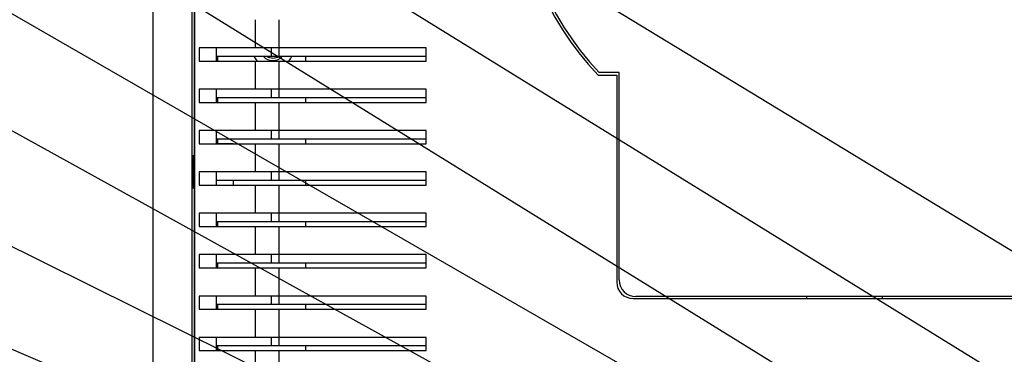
# Model space of a CAD drawing. Header units: inches. Extents: x -137 to 34, y 0 to 22.
# Tile 11 of 37: x 6.062 to 8.402, y 15.213 to 16.01. Entities that reach past the tile are written whole.
import ezdxf

# ---------------------------------------------------------------- set-up
doc = ezdxf.new("R2010")
doc.units = ezdxf.units.IN
doc.header["$LTSCALE"] = 1.87
doc.header["$MEASUREMENT"] = 0
doc.layers.get('0').update_dxf_attribs({"linetype": 'CONTINUOUS'})
doc.layers.add('DETAIL', color=7, linetype='CONTINUOUS')
doc.layers.add('DIMENSIONS', color=7, linetype='CONTINUOUS')
doc.styles.get("Standard").update_dxf_attribs({"font": 'txt', "width": 0.8})
doc.dimstyles.new('DIMSTYLE_1', dxfattribs={"dimtxt": 0.125, "dimasz": 0.18, "dimexe": 0.18, "dimexo": 0.0625, "dimgap": 0.09, "dimtad": 0, "dimtih": 1, "dimtoh": 1, "dimdec": 1, "dimlfac": 2, "dimzin": 4, "dimdsep": 46, "dimtxsty": 'STANDARD', "dimblk": '_FILLED', "dimblk1": '_FILLED', "dimblk2": '_FILLED', "dimcen": 0.09, "dimadec": 0, "dimazin": 0, "dimtp": 0.1, "dimtm": 0.1, "dimtfac": 1, "dimtdec": 1, "dimtofl": 0, "dimtmove": 0, "dimatfit": 3, "dimldrblk": '_FILLED', "dimfxl": 1, "dimtolj": 1, "dimtzin": 4, "dimarcsym": 0})

# ---------------------------------------------------------------- blocks, each defined once
blk = doc.blocks.new('_FILLED')
at = {"color": 0, "linetype": 'BYBLOCK'}
blk.add_solid([(0, 0), (-1, 0.174), (-1, -0.174)], dxfattribs=at)
blk = doc.blocks.new('*D1')
at = {"layer": 'DIMENSIONS', "color": 2, "linetype": 'CONTINUOUS'}
for p, q in [((6.5125, 18.1819), (1.0031, 18.1819)), ((1.1281, 18.1819), (1.1281, 16.2851)), ((1.1281, 13.7038), (1.1281, 15.8476)), ((6.5125, 13.7038), (1.0031, 13.7038))]:
    blk.add_line(p, q, dxfattribs=at)
at = {"layer": 'DIMENSIONS', "color": 2, "linetype": 'CONTINUOUS', "xscale": 0.18, "yscale": 0.18, "zscale": 0.18}
for p, rotation in [((1.1281, 18.1819), 90), ((1.1281, 13.7038), 270)]:
    blk.add_blockref('_FILLED', p, dxfattribs=dict(at, rotation=rotation))
at = {"layer": 'DIMENSIONS', "color": 2, "linetype": 'CONTINUOUS', "width": 0.8}
for s, p in [('227.5', (0.8281, 16.0976)), ('[', (0.8281, 15.9101)), ('8.96', (0.9281, 15.9101)), (']', (1.3281, 15.9101))]:
    blk.add_text(s, height=0.125, dxfattribs=at).set_placement(p)

msp = doc.modelspace()

# ---------------------------------------------------------------- linework, layer by layer
at = {"color": 6, "linetype": 'CONTINUOUS'}
for p, q in [((6.3781, 18.1771), (6.3781, 13.7086)), ((6.4717, 13.807), (6.4717, 18.0787)), ((6.4765, 18.0786), (6.4765, 13.807)), ((6.4882, 15.9428), (6.4882, 15.9113)), ((7.0277, 15.9428), (6.4882, 15.9428)), ((6.5293, 15.9113), (6.5293, 15.9428)), ((7.0277, 15.9113), (7.0277, 15.9428)), ((6.4882, 15.9113), (7.0277, 15.9113)), ((6.5293, 15.9231), (7.0277, 15.9231)), ((6.5315, 15.9231), (6.5315, 15.9113)), ((6.7411, 15.9231), (6.7411, 15.9113)), ((7.4364, 15.8776), (7.4805, 15.8776)), ((7.4864, 15.8839), (7.4389, 15.8839)), ((7.4805, 15.8776), (7.4805, 15.3855)), ((7.4864, 15.3904), (7.4864, 15.8839)), ((6.4882, 15.8444), (6.4882, 15.8129)), ((7.0277, 15.8444), (6.4882, 15.8444)), ((6.5293, 15.8129), (6.5293, 15.8444)), ((7.0277, 15.8129), (7.0277, 15.8444)), ((6.5293, 15.8247), (7.0277, 15.8247)), ((6.5315, 15.8247), (6.5315, 15.8129)), ((6.7411, 15.8247), (6.7411, 15.8129)), ((6.4882, 15.8129), (7.0277, 15.8129)), ((6.4882, 15.7459), (6.4882, 15.7145)), ((7.0277, 15.7459), (6.4882, 15.7459)), ((6.5293, 15.7145), (6.5293, 15.7459)), ((6.5293, 15.7263), (7.0277, 15.7263)), ((6.5315, 15.7263), (6.5315, 15.7152)), ((6.7411, 15.7263), (6.7411, 15.7145)), ((7.0277, 15.7145), (7.0277, 15.7459)), ((6.4882, 15.7145), (7.0277, 15.7145)), ((6.5315, 15.7152), (6.5691, 15.7152)), ((6.4882, 15.6475), (6.4882, 15.616)), ((7.0277, 15.6475), (6.4882, 15.6475)), ((6.5293, 15.616), (6.5293, 15.6475)), ((7.0277, 15.616), (7.0277, 15.6475)), ((6.4882, 15.616), (7.0277, 15.616)), ((6.5293, 15.6278), (7.0277, 15.6278)), ((6.5691, 15.6278), (6.5691, 15.616)), ((6.7411, 15.6278), (6.7411, 15.616)), ((6.4882, 15.5491), (6.4882, 15.5176)), ((7.0277, 15.5491), (6.4882, 15.5491)), ((6.5293, 15.5176), (6.5293, 15.5491)), ((7.0277, 15.5176), (7.0277, 15.5491)), ((6.4882, 15.5176), (7.0277, 15.5176)), ((6.5293, 15.5294), (7.0277, 15.5294)), ((6.5315, 15.5294), (6.5315, 15.5176)), ((6.7411, 15.5294), (6.7411, 15.5176)), ((6.4882, 15.4507), (6.4882, 15.4192)), ((7.0277, 15.4507), (6.4882, 15.4507)), ((6.5293, 15.4192), (6.5293, 15.4507)), ((7.0277, 15.4192), (7.0277, 15.4507)), ((6.4882, 15.4192), (7.0277, 15.4192)), ((6.5293, 15.431), (7.0277, 15.431)), ((6.5315, 15.431), (6.5315, 15.4192)), ((6.7411, 15.431), (6.7411, 15.4192)), ((6.4882, 15.3522), (6.4882, 15.3208)), ((7.0277, 15.3522), (6.4882, 15.3522)), ((6.5293, 15.3208), (6.5293, 15.3522)), ((7.0277, 15.3208), (7.0277, 15.3522)), ((9.6301, 15.3511), (7.5257, 15.3511)), ((7.9313, 15.3511), (7.9313, 15.3461)), ((8.1124, 15.3461), (8.1124, 15.3511)), ((6.5293, 15.3326), (7.0277, 15.3326)), ((6.5315, 15.3326), (6.5315, 15.3208)), ((6.7411, 15.3326), (6.7411, 15.3208)), ((7.5198, 15.3461), (9.636, 15.3461)), ((6.4882, 15.3208), (7.0277, 15.3208)), ((6.4882, 15.2538), (6.4882, 15.2223)), ((7.0277, 15.2538), (6.4882, 15.2538)), ((6.5293, 15.2223), (6.5293, 15.2538)), ((6.5293, 15.2341), (7.0277, 15.2341)), ((6.5315, 15.2341), (6.5315, 15.2223)), ((6.7411, 15.2341), (6.7411, 15.2223)), ((7.0277, 15.2223), (7.0277, 15.2538)), ((6.4882, 15.2223), (7.0277, 15.2223))]:
    msp.add_line(p, q, dxfattribs=at)
at = {"color": 9, "linetype": 'CONTINUOUS'}
for p, q in [((6.4782, 13.807), (6.4782, 18.0786)), ((6.6215, 16.0097), (6.6215, 15.9428)), ((6.6781, 15.9231), (6.6781, 16.0097)), ((6.6592, 15.9428), (6.6592, 15.9231)), ((6.6215, 15.9113), (6.6215, 15.8444)), ((6.6781, 15.8247), (6.6781, 15.9113)), ((6.6592, 15.8444), (6.6592, 15.8247)), ((6.6215, 15.8129), (6.6215, 15.7459)), ((6.6781, 15.7263), (6.6781, 15.8129)), ((6.6592, 15.7459), (6.6592, 15.7263)), ((6.6215, 15.7145), (6.6215, 15.6475)), ((6.6781, 15.6278), (6.6781, 15.7145)), ((6.6592, 15.6475), (6.6592, 15.6278)), ((6.6215, 15.616), (6.6215, 15.5491)), ((6.6781, 15.5294), (6.6781, 15.616)), ((6.6592, 15.5491), (6.6592, 15.5294)), ((6.6215, 15.5176), (6.6215, 15.4507)), ((6.6781, 15.431), (6.6781, 15.5176)), ((6.6592, 15.4507), (6.6592, 15.431)), ((6.6215, 15.4192), (6.6215, 15.3522)), ((6.6781, 15.3326), (6.6781, 15.4192)), ((6.6592, 15.3522), (6.6592, 15.3326)), ((6.6215, 15.3208), (6.6215, 15.2538)), ((6.6781, 15.2341), (6.6781, 15.3208)), ((6.6592, 15.2538), (6.6592, 15.2341)), ((6.6215, 15.2223), (6.6215, 15.1554)), ((6.6781, 15.1357), (6.6781, 15.2223))]:
    msp.add_line(p, q, dxfattribs=at)
at = {"color": 6, "linetype": 'CONTINUOUS'}
for centre, radius, start, end in [((7.9492, 16.3661), 0.7083, 136.392, 223.608), ((7.9492, 16.3665), 0.7024, 136.6006, 223.3994), ((6.6635, 15.9429), 0.0492, 203.905, 220.0666), ((6.6635, 15.9429), 0.0305, 220.9532, 319.0931), ((6.6635, 15.9429), 0.0246, 234.9045, 305.0955), ((6.6635, 15.9429), 0.0492, 320.0487, 336.1028), ((7.5198, 15.3855), 0.0394, 180, 270), ((7.5257, 15.3904), 0.0394, 180, 270)]:
    msp.add_arc(centre, radius, start, end, dxfattribs=at)
for points, knots in [([(6.4748, 15.687), (6.4747, 15.687), (6.4744, 15.6808), (6.4743, 15.6748), (6.4741, 15.6616), (6.4741, 15.6526), (6.4741, 15.6476)], [0, 0, 0, 0, 0.076395, 0.293174, 0.61749, 1, 1, 1, 1]), ([(6.4755, 15.6476), (6.4755, 15.6526), (6.4755, 15.6616), (6.4753, 15.6748), (6.4753, 15.6808), (6.4749, 15.687), (6.4748, 15.687)], [0, 0, 0, 0, 0.382507, 0.706824, 0.923606, 1, 1, 1, 1]), ([(6.4741, 15.6476), (6.4741, 15.6426), (6.4741, 15.6336), (6.4743, 15.6204), (6.4744, 15.6144), (6.4747, 15.6082), (6.4748, 15.6082)], [0, 0, 0, 0, 0.382507, 0.706824, 0.923606, 1, 1, 1, 1]), ([(6.4748, 15.6082), (6.4749, 15.6082), (6.4753, 15.6144), (6.4753, 15.6204), (6.4755, 15.6336), (6.4755, 15.6426), (6.4755, 15.6476)], [0, 0, 0, 0, 0.076395, 0.293174, 0.61749, 1, 1, 1, 1])]:
    msp.add_open_spline(points, degree=3, knots=knots, dxfattribs=at)
at = {"layer": 'DETAIL', "color": 2, "linetype": 'CONTINUOUS'}
for p, q in [((10.001, 14.4951), (5.6281, 17.1598)), ((9.5158, 14.4694), (5.6281, 16.8725)), ((9.0288, 14.4642), (5.6281, 16.5709)), ((9.3079, 14.1416), (5.6281, 16.2632)), ((8.4464, 14.4154), (5.6281, 15.9751)), ((8.1599, 14.4201), (5.6281, 15.6752)), ((8.585, 14.1375), (5.6281, 15.4032))]:
    msp.add_line(p, q, dxfattribs=at)

# ---------------------------------------------------------------- dimensions: what is measured, and where the dimension line sits
at = {"layer": 'DIMENSIONS', "color": 2, "linetype": 'CONTINUOUS'}
dim = msp.add_linear_dim(base=(1.1281, 18.1819), p1=(6.5125, 13.7038), p2=(6.5125, 18.1819), angle=90, dimstyle='DIMSTYLE_1', dxfattribs=at)
dim.commit()
dim.dimension.update_dxf_attribs({"geometry": '*D1', "text_midpoint": (1.1281, 16.0663), "dimtype": 160})

doc.saveas('drawing.dxf')
